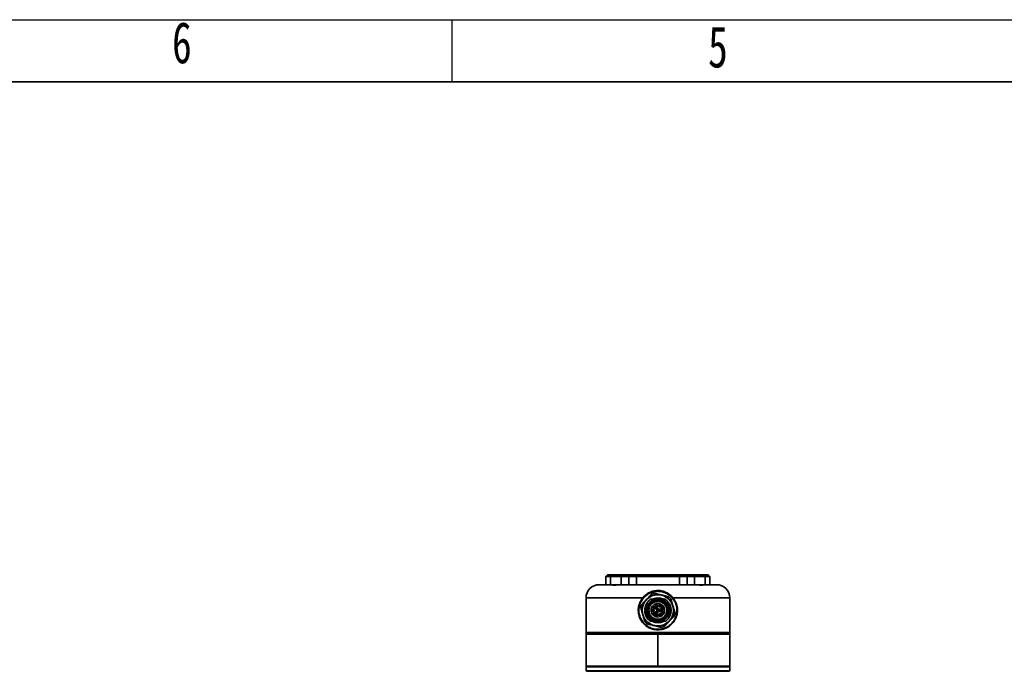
# Model space of a CAD drawing. Header units: millimetres. Extents: x 0 to 297, y 0 to 209.
# Tile 34 of 37: x 99 to 158, y 169 to 209. Entities that reach past the tile are written whole.
import ezdxf

# ---------------------------------------------------------------- set-up
doc = ezdxf.new("R2010")
doc.units = ezdxf.units.MM
doc.layers.add('图层0', color=7, linetype='Continuous')
doc.layers.add('细实线', color=7, linetype='Continuous')
doc.layers.add('粗实线', color=7, linetype='Continuous', lineweight=50)
doc.styles.add('SLDTEXTSTYLE1', font='TXT', dxfattribs={"width": 0.7, "bigfont": 'bigfont'})
doc.styles.add('SLDTEXTSTYLE2', font='TXT', dxfattribs={"width": 0.7})
doc.dimstyles.new('SLDDIMSTYLE8', dxfattribs={"dimtxt": 3.5, "dimasz": 3, "dimexe": 0, "dimexo": 0.0625, "dimgap": 0.875, "dimtad": 0, "dimtih": 1, "dimtoh": 1, "dimlfac": 3, "dimrnd": 1e-09, "dimzin": 12, "dimdsep": 46, "dimtxsty": 'SLDTEXTSTYLE2', "dimblk1": 'NONE', "dimblk2": 'NONE', "dimsah": 1, "dimcen": 0, "dimadec": 0, "dimazin": 3, "dimtfac": 1, "dimtmove": 0, "dimatfit": 3, "dimldrblk": 'NONE', "dimfxl": 0, "dimfrac": 2, "dimtolj": 1, "dimtzin": 12, "dimarcsym": 0})

# ---------------------------------------------------------------- blocks, each defined once
blk = doc.blocks.new('_D_23')
at = {"layer": '图层0'}
blk.add_line((235.955, 182.979), (261.78, 182.979), dxfattribs=at)
at = {"layer": '图层0', "char_height": 3.5, "attachment_point": 1}
for s, insert, style in [('6-', (237.542, 186.489), 'SLDTEXTSTYLE2'), ('%%c', (241.616, 186.489), 'SLDTEXTSTYLE2'), ('6.6', (245.486, 186.489), 'SLDTEXTSTYLE2'), ('贯穿', (253.565, 186.489), 'SLDTEXTSTYLE1'), ('圆周均布', (241.514, 182.416), 'SLDTEXTSTYLE1')]:
    blk.add_mtext(s, dxfattribs=dict(at, insert=insert, style=style))
blk = doc.blocks.new('_None')

msp = doc.modelspace()

# ---------------------------------------------------------------- linework, layer by layer
at = {"color": 7, "linetype": 'Continuous', "lineweight": 35}
for p, q in [((134.164137, 175.172078), (134.064137, 175.072078)), ((134.064137, 175.072078), (134.064137, 174.572078)), ((134.344052, 175.072078), (134.064137, 175.072078)), ((134.164137, 175.172078), (134.435166, 175.172078)), ((134.344052, 175.072078), (134.435166, 175.172078)), ((134.344052, 174.572078), (134.344052, 175.072078)), ((134.998152, 175.072078), (134.344052, 175.072078)), ((134.435166, 175.172078), (135.007503, 175.172078)), ((135.007503, 175.172078), (134.998152, 175.072078)), ((135.449204, 175.072078), (134.998152, 175.072078)), ((135.007503, 175.172078), (135.548766, 175.172078)), ((135.548766, 175.172078), (135.449204, 175.072078)), ((135.916018, 175.072078), (135.449204, 175.072078)), ((135.548766, 175.172078), (135.957228, 175.172078)), ((135.957228, 175.172078), (135.916018, 175.072078)), ((138.512256, 175.072078), (135.916018, 175.072078)), ((135.916018, 175.072078), (135.916018, 174.572078)), ((135.957228, 175.172078), (138.471046, 175.172078)), ((138.512256, 175.072078), (138.471046, 175.172078)), ((138.471046, 175.172078), (138.879508, 175.172078)), ((138.512256, 174.572078), (138.512256, 175.072078)), ((138.97907, 175.072078), (138.512256, 175.072078)), ((138.879508, 175.172078), (138.97907, 175.072078)), ((138.879508, 175.172078), (139.420771, 175.172078)), ((139.430122, 175.072078), (138.97907, 175.072078)), ((139.420771, 175.172078), (139.430122, 175.072078)), ((139.420771, 175.172078), (139.993108, 175.172078)), ((140.084222, 175.072078), (139.430122, 175.072078)), ((139.993108, 175.172078), (140.084222, 175.072078)), ((139.993108, 175.172078), (140.264137, 175.172078)), ((140.084222, 175.072078), (140.084222, 174.572078)), ((140.364137, 175.072078), (140.084222, 175.072078)), ((140.364137, 175.072078), (140.264137, 175.172078)), ((140.364137, 174.572078), (140.364137, 175.072078)), ((133.664137, 174.572078), (134.42551, 174.572078)), ((134.42551, 174.572078), (134.862482, 174.572078)), ((135.017308, 174.572078), (139.410966, 174.572078)), ((139.565792, 174.572078), (140.002764, 174.572078)), ((140.002764, 174.572078), (140.764137, 174.572078)), ((132.864137, 173.772078), (132.864137, 171.682078)), ((136.296822, 173.772078), (136.326309, 173.75301)), ((136.686018, 173.442453), (136.689803, 173.4461)), ((136.694336, 173.448606), (136.689803, 173.4461)), ((136.701666, 173.429997), (136.689803, 173.4461)), ((136.692324, 173.450256), (136.73684, 173.499375)), ((136.741023, 173.466997), (136.694336, 173.448606)), ((136.701666, 173.429997), (136.748353, 173.448388)), ((136.73684, 173.499375), (136.785959, 173.543891)), ((136.748353, 173.448388), (136.741023, 173.466996)), ((136.787609, 173.541879), (136.769219, 173.495192)), ((136.769219, 173.495192), (136.787827, 173.487862)), ((136.811056, 173.425159), (136.779266, 173.456949)), ((136.787609, 173.541879), (136.790115, 173.546412)), ((136.787828, 173.487862), (136.806217, 173.534549)), ((136.793762, 173.550197), (136.790115, 173.546412)), ((136.790115, 173.546412), (136.806217, 173.534549)), ((136.992779, 173.543182), (136.811056, 173.425159)), ((136.946347, 173.49675), (136.828764, 173.407451)), ((136.970111, 173.520514), (136.946347, 173.49675)), ((137.048302, 173.598705), (136.992779, 173.543182)), ((137.380269, 173.702078), (137.048004, 173.702078)), ((137.563567, 173.453588), (137.591729, 173.488366)), ((138.101965, 173.75301), (138.131452, 173.772078)), ((141.564137, 171.682078), (141.564137, 173.772078)), ((136.06946, 173.215794), (136.109065, 173.216944)), ((136.076308, 173.215985), (136.109341, 173.216944)), ((136.48598, 173.050235), (136.419727, 173.116488)), ((136.637234, 172.975505), (136.617781, 172.956052)), ((136.932969, 173.238802), (136.938489, 173.245082)), ((137.113176, 173.163302), (137.126637, 173.173632)), ((137.523112, 172.847268), (137.512501, 172.833314)), ((137.559137, 173.092078), (137.620654, 173.092078)), ((137.620654, 172.952078), (137.559137, 172.952078)), ((137.619898, 173.092078), (137.619898, 172.952078)), ((137.688809, 172.754288), (137.788008, 172.853487)), ((137.720708, 173.237105), (137.715812, 173.235026)), ((137.76644, 173.256517), (137.720708, 173.237105)), ((137.790764, 172.856243), (137.788008, 172.853487)), ((136.104672, 172.748602), (136.081241, 172.746831)), ((136.980899, 172.362078), (137.072627, 172.362078)), ((137.148111, 172.425722), (137.196254, 172.473865)), ((137.148111, 172.425722), (137.154657, 172.432268)), ((137.187936, 172.610411), (137.366268, 172.638656)), ((137.196254, 172.473865), (137.199659, 172.47727)), ((137.372828, 172.708924), (137.352133, 172.694998)), ((137.355647, 172.362078), (137.447375, 172.362078)), ((137.478887, 172.374076), (137.544124, 172.411768)), ((137.559274, 172.531282), (137.638401, 172.597814)), ((137.59951, 172.636705), (137.688809, 172.754288)), ((137.649008, 172.587207), (137.638401, 172.597814)), ((137.214137, 171.682078), (132.864137, 171.682078)), ((132.884137, 171.672078), (132.864137, 171.652078)), ((132.864137, 171.652078), (141.564137, 171.652078)), ((132.864137, 171.592078), (132.864137, 171.652078)), ((132.884137, 171.672078), (141.544137, 171.672078)), ((141.564137, 171.682078), (137.214137, 171.682078)), ((141.544137, 171.672078), (141.564137, 171.652078)), ((141.564137, 171.592078), (141.564137, 171.652078)), ((141.564137, 171.592078), (132.864137, 171.592078)), ((132.864137, 171.572078), (132.864137, 169.652078)), ((132.864137, 171.572078), (137.214137, 171.572078)), ((133.134137, 171.572078), (133.134137, 171.592078)), ((137.214137, 169.652078), (137.214137, 171.572078)), ((137.214137, 171.572078), (141.564137, 171.572078)), ((141.294137, 171.572078), (141.294137, 171.592078)), ((141.564137, 169.652078), (141.564137, 171.572078)), ((132.864137, 169.652078), (132.884137, 169.632078)), ((137.214137, 169.652078), (132.864137, 169.652078)), ((132.884137, 169.632078), (132.864137, 169.612078)), ((132.864137, 169.612078), (132.864137, 169.352078)), ((137.262988, 169.612078), (132.864137, 169.612078)), ((132.864137, 169.352078), (132.884137, 169.332078)), ((132.864137, 169.352078), (141.564137, 169.352078)), ((137.214137, 169.632078), (132.884137, 169.632078)), ((132.884137, 169.632078), (137.262763, 169.632078)), ((141.544137, 169.332078), (132.884137, 169.332078)), ((137.214137, 169.632078), (137.214137, 169.652078)), ((141.564137, 169.652078), (137.214137, 169.652078)), ((141.544137, 169.632078), (137.214137, 169.632078)), ((137.262763, 169.632078), (141.544137, 169.632078)), ((141.564137, 169.612078), (137.262988, 169.612078)), ((141.544137, 169.632078), (141.564137, 169.652078)), ((141.564137, 169.612078), (141.544137, 169.632078)), ((141.544137, 169.332078), (141.564137, 169.352078)), ((141.564137, 169.352078), (141.564137, 169.612078))]:
    msp.add_line(p, q, dxfattribs=at)
at = {"color": 8, "linetype": 'Continuous', "lineweight": 35}
for p, q in [((134.998152, 175.072078), (134.998152, 174.571455)), ((135.449204, 174.572078), (135.449204, 175.072078)), ((138.97907, 175.072078), (138.97907, 174.572078)), ((139.430122, 174.571451), (139.430122, 175.072078)), ((136.296822, 173.772078), (132.864137, 173.772078)), ((141.564137, 173.772078), (138.131452, 173.772078)), ((138.333353, 172.689271), (138.297191, 172.684255))]:
    msp.add_line(p, q, dxfattribs=at)
at = {"color": 7, "linetype": 'Continuous', "lineweight": 35}
for centre, radius in [((137.214137, 173.022078), 0.945), ((136.924137, 173.022078), 0.05), ((136.98445, 173.19912), 0.05), ((136.98445, 172.845036), 0.05), ((137.140302, 173.302521), 0.05), ((137.159137, 173.117341), 0.05), ((137.159137, 172.926815), 0.05), ((137.324137, 173.022078), 0.05), ((137.326866, 173.289271), 0.05), ((137.46654, 173.164881), 0.05), ((137.46654, 172.879275), 0.05), ((137.140302, 172.741635), 0.05), ((137.326866, 172.754885), 0.05)]:
    msp.add_circle(centre, radius, dxfattribs=at)
for centre, radius, start, end in [((133.664137, 173.772078), 0.8, 90, 180), ((137.214137, 173.022078), 1.045, 101.04881865, 111.80886399), ((140.764137, 173.772078), 0.8, 0, 90), ((137.214137, 173.022078), 0.675, 141.48073037, 257.89850797), ((137.214137, 173.022078), 0.675, 102.10149203, 128.51926963), ((137.214137, 173.022078), 0.75, 66.57025643, 113.69415138), ((137.214137, 173.022078), 0.7, 76.20207032, 103.72913268), ((137.214137, 173.022078), 0.6, 51, 106.04497563), ((137.214137, 173.022078), 0.675, 282.10149203, 77.89850797), ((137.214137, 173.022078), 1.045, 41.04881865, 51.80886399), ((137.214137, 173.022078), 1.045, 161.04881865, 171.80886399), ((137.214137, 173.022078), 0.6, 186.31781255, 263.68218745), ((137.214137, 173.022078), 0.6, 346.48440787, 23), ((137.214137, 173.022078), 1.045, 341.04881865, 351.80886399), ((137.214137, 173.022078), 1.045, 221.04881865, 231.80886399), ((137.214137, 173.022078), 0.75, 243.87077686, 297.24258422), ((137.214137, 173.022078), 0.7, 250.31655955, 289.62839066), ((137.214137, 173.022078), 0.545, 268.47779418, 330.57010429), ((133.164137, 171.692078), 0.02, 270, 330), ((137.214137, 173.022078), 1.045, 281.04881865, 291.80886399), ((141.264137, 171.692078), 0.02, 210, 270)]:
    msp.add_arc(centre, radius, start, end, dxfattribs=at)
at = {"color": 8, "linetype": 'Continuous', "lineweight": 35}
msp.add_arc((133.659343, 171.689518), 0.01745, 271.91868578, 334.76223144, dxfattribs=at)
at = {"color": 7, "linetype": 'Continuous', "lineweight": 35}
for points, knots in [([(135.017308, 174.572078), (134.976523, 174.571129), (134.895082, 174.569234), (134.77491, 174.559699), (134.664257, 174.552012), (134.568667, 174.548855), (134.492496, 174.552049), (134.443592, 174.559371), (134.420499, 174.566926), (134.422139, 174.568295), (134.422272, 174.568406)], [0, 0, 0, 0, 0.142203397, 0.283958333, 0.424707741, 0.564810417, 0.705482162, 0.846314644, 0.987498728, 1, 1, 1, 1]), ([(136.296822, 173.772078), (136.356323, 173.837684), (136.475304, 173.968871), (136.702703, 174.109659), (136.950488, 174.198556), (137.213331, 174.228826), (137.476169, 174.198983), (137.724005, 174.11035), (137.951917, 173.969796), (138.071299, 173.838322), (138.131452, 173.772078)], [0, 0, 0, 0, 0.12553062, 0.251016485, 0.375862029, 0.499390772, 0.623639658, 0.748340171, 0.873198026, 1, 1, 1, 1]), ([(138.101965, 173.75301), (138.043684, 173.815209), (137.927667, 173.939024), (137.707212, 174.070618), (137.467493, 174.153559), (137.213363, 174.181422), (136.959221, 174.15316), (136.719558, 174.069976), (136.499586, 173.938157), (136.383958, 173.814609), (136.326309, 173.75301)], [0, 0, 0, 0, 0.125733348, 0.250290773, 0.375429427, 0.500614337, 0.625065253, 0.750349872, 0.875530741, 1, 1, 1, 1]), ([(137.860247, 173.843398), (137.835134, 173.849461), (137.749561, 173.870117), (137.596816, 173.906989), (137.400886, 173.954285), (137.206538, 174.001199), (137.079606, 174.031839), (137.016617, 174.047045), (137.013868, 174.047708)], [0, 0, 0, 0, 0.093123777, 0.317319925, 0.541027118, 0.765100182, 0.989748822, 1, 1, 1, 1]), ([(140.006089, 174.568438), (140.006216, 174.568333), (140.007872, 174.56697), (139.984889, 174.559413), (139.936089, 174.552083), (139.860082, 174.548855), (139.764573, 174.551978), (139.653941, 174.559655), (139.53365, 174.569205), (139.45206, 174.571116), (139.410966, 174.572078)], [0, 0, 0, 0, 0.011825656, 0.153525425, 0.294220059, 0.434268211, 0.574885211, 0.715662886, 0.856792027, 1, 1, 1, 1]), ([(138.131452, 173.772078), (138.195174, 173.681089), (138.322559, 173.499195), (138.408182, 173.170259), (138.403367, 172.832386), (138.302087, 172.509802), (138.116034, 172.230083), (137.859813, 172.01294), (137.551863, 171.874273), (137.215298, 171.826126), (136.878268, 171.873657), (136.569519, 172.012194), (136.312829, 172.229412), (136.126713, 172.508814), (136.025252, 172.830718), (136.019848, 173.168138), (136.10497, 173.497842), (136.23273, 173.680464), (136.296822, 173.772078)], [0, 0, 0, 0, 0.062380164, 0.124702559, 0.187042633, 0.24945174, 0.31196539, 0.374541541, 0.437087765, 0.49975808, 0.562521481, 0.625262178, 0.687903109, 0.750379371, 0.812638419, 0.87485431, 0.937219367, 1, 1, 1, 1]), ([(136.326309, 173.75301), (136.264269, 173.663694), (136.140527, 173.485547), (136.058247, 173.164364), (136.063463, 172.835664), (136.161584, 172.522058), (136.341603, 172.249794), (136.58997, 172.038038), (136.888856, 171.902904), (137.215262, 171.856516), (137.541214, 171.903504), (137.839328, 172.038764), (138.087241, 172.250448), (138.267199, 172.523021), (138.365145, 172.837289), (138.369791, 173.16643), (138.287027, 173.486867), (138.163647, 173.664304), (138.101965, 173.75301)], [0, 0, 0, 0, 0.062839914, 0.125337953, 0.187709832, 0.250094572, 0.312617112, 0.375189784, 0.437743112, 0.500240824, 0.562646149, 0.625006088, 0.687514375, 0.750074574, 0.812609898, 0.875106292, 0.937561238, 1, 1, 1, 1]), ([(136.825907, 173.992286), (136.781795, 173.945917), (136.69223, 173.851768), (136.552573, 173.704967), (136.413567, 173.558849), (136.306159, 173.445945), (136.244646, 173.381286), (136.225781, 173.361455)], [0, 0, 0, 0, 0.228367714, 0.463680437, 0.678494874, 0.901395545, 1, 1, 1, 1]), ([(136.792711, 173.702077), (136.743862, 173.667239), (136.646163, 173.597562), (136.534424, 173.455012), (136.452435, 173.293497), (136.430634, 173.175489), (136.419735, 173.116487)], [0, 0, 0, 0, 0.2499966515, 0.4999923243, 0.7500055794, 1, 1, 1, 1]), ([(136.623343, 172.646629), (136.586608, 172.719954), (136.5106, 172.871675), (136.508132, 173.133898), (136.591511, 173.382524), (136.710683, 173.503332), (136.768279, 173.561717)], [0, 0, 0, 0, 0.241646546, 0.5, 0.758353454, 1, 1, 1, 1]), ([(136.758053, 173.478162), (136.755502, 173.475862), (136.750401, 173.471263), (136.74415, 173.468416), (136.741024, 173.466992)], [0, 0, 0, 0, 0.499988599, 1, 1, 1, 1]), ([(136.748356, 173.44838), (136.752733, 173.450371), (136.761487, 173.454354), (136.768633, 173.460791), (136.772206, 173.464009)], [0, 0, 0, 0, 0.499989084, 1, 1, 1, 1]), ([(136.769223, 173.49519), (136.767799, 173.492065), (136.764952, 173.485814), (136.760353, 173.480713), (136.758053, 173.478162)], [0, 0, 0, 0, 0.500011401, 1, 1, 1, 1]), ([(136.772206, 173.464009), (136.775424, 173.467582), (136.781861, 173.474728), (136.785844, 173.483482), (136.787835, 173.487859)], [0, 0, 0, 0, 0.500010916, 1, 1, 1, 1]), ([(137.048004, 173.702078), (137.005119, 173.702078), (136.940637, 173.702078), (136.855867, 173.702078), (136.813774, 173.702078), (136.792712, 173.702078)], [0, 0, 0, 0, 0.49804717, 0.748841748, 1, 1, 1, 1]), ([(137.572583, 173.425443), (137.524692, 173.462993), (137.420307, 173.544838), (137.213949, 173.579455), (136.997684, 173.541662), (136.88507, 173.452188), (136.828764, 173.407451)], [0, 0, 0, 0, 0.220315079, 0.480210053, 0.740105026, 1, 1, 1, 1]), ([(136.970111, 173.520514), (137.018891, 173.542397), (137.116965, 173.586392), (137.280443, 173.59577), (137.442773, 173.564243), (137.536163, 173.506648), (137.583095, 173.477703)], [0, 0, 0, 0, 0.246128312, 0.494846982, 0.746140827, 1, 1, 1, 1]), ([(137.355647, 173.682078), (137.308477, 173.682078), (137.214137, 173.682078), (137.119797, 173.682078), (137.072627, 173.682078)], [0, 0, 0, 0, 0.4999999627, 1, 1, 1, 1]), ([(137.380269, 173.702078), (137.449375, 173.678376), (137.591288, 173.629702), (137.763338, 173.47523), (137.878765, 173.278006), (137.924643, 173.057659), (137.901009, 172.833831), (137.805864, 172.626062), (137.650107, 172.455174), (137.513767, 172.392566), (137.447375, 172.362078)], [0, 0, 0, 0, 0.121738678, 0.25, 0.378261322, 0.5, 0.621738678, 0.75, 0.878261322, 1, 1, 1, 1]), ([(137.635563, 173.702078), (137.616812, 173.702078), (137.565641, 173.702078), (137.48083, 173.702078), (137.413829, 173.702078), (137.380269, 173.702078)], [0, 0, 0, 0, 0.224004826, 0.611319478, 1, 1, 1, 1]), ([(137.720708, 173.237105), (137.701215, 173.277921), (137.662142, 173.359736), (137.596474, 173.422257), (137.563567, 173.453588)], [0, 0, 0, 0, 0.498885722, 1, 1, 1, 1]), ([(137.635563, 173.702077), (137.689321, 173.663144), (137.796838, 173.585279), (137.915458, 173.422784), (137.992947, 173.238699), (138.022148, 173.040578), (138.002056, 172.841325), (137.933068, 172.653884), (137.822003, 172.486134), (137.718162, 172.403432), (137.666241, 172.36208)], [0, 0, 0, 0, 0.124999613, 0.249997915, 0.374996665, 0.499998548, 0.625001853, 0.750002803, 0.875001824, 1, 1, 1, 1]), ([(138.248476, 172.873191), (138.230375, 172.934578), (138.193624, 173.059218), (138.136318, 173.253565), (138.079279, 173.447006), (138.035206, 173.596477), (138.009965, 173.682078), (138.002224, 173.708331)], [0, 0, 0, 0, 0.228367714, 0.463680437, 0.678494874, 0.901395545, 1, 1, 1, 1]), ([(136.179798, 173.170965), (136.197898, 173.109579), (136.23465, 172.984938), (136.291956, 172.790591), (136.348995, 172.59715), (136.393068, 172.447679), (136.418309, 172.362078), (136.42605, 172.335825)], [0, 0, 0, 0, 0.228367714, 0.463680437, 0.678494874, 0.901395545, 1, 1, 1, 1]), ([(136.425789, 173.117661), (136.421178, 173.091966), (136.404869, 173.001106), (136.428131, 172.841052), (136.494696, 172.653957), (136.606399, 172.486116), (136.710155, 172.403426), (136.762033, 172.36208)], [0, 0, 0, 0, 0.089730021, 0.317302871, 0.544871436, 0.772436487, 1, 1, 1, 1]), ([(136.515128, 172.984843), (136.514498, 172.990715), (136.513216, 173.002678), (136.505288, 173.026519), (136.493817, 173.040609), (136.48598, 173.050235)], [0, 0, 0, 0, 0.233966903, 0.476656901, 1, 1, 1, 1]), ([(137.193627, 172.471238), (137.126427, 172.477531), (136.991122, 172.490203), (136.813484, 172.599623), (136.677429, 172.761127), (136.643318, 172.896372), (136.626154, 172.964425)], [0, 0, 0, 0, 0.245080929, 0.493468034, 0.745120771, 1, 1, 1, 1]), ([(136.811056, 173.425159), (136.783172, 173.394665), (136.727298, 173.333561), (136.671315, 173.221618), (136.637105, 173.100733), (136.637191, 173.017301), (136.637234, 172.975506)], [0, 0, 0, 0, 0.24857483, 0.498099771, 0.748574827, 1, 1, 1, 1]), ([(136.670066, 173.017409), (136.678132, 172.947612), (136.694451, 172.80642), (136.819799, 172.627704), (136.999878, 172.50165), (137.142717, 172.485269), (137.214137, 172.477078)], [0, 0, 0, 0, 0.245779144, 0.497186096, 0.748593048, 1, 1, 1, 1]), ([(137.59951, 172.636705), (137.644237, 172.693006), (137.73369, 172.805609), (137.771638, 173.021952), (137.735879, 173.231442), (137.651692, 173.338363), (137.611934, 173.388857)], [0, 0, 0, 0, 0.256750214, 0.513500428, 0.770250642, 1, 1, 1, 1]), ([(137.62377, 172.612444), (137.658478, 172.647141), (137.728446, 172.717088), (137.76805, 172.807781), (137.788008, 172.853487)], [0, 0, 0, 0, 0.496037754, 1, 1, 1, 1]), ([(137.734324, 173.242884), (137.758748, 173.176717), (137.807922, 173.043495), (137.781494, 172.903922), (137.768192, 172.83367)], [0, 0, 0, 0, 0.496669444, 1, 1, 1, 1]), ([(136.058865, 172.737575), (136.068083, 172.742408), (136.08515, 172.751357), (136.10426, 172.750659), (136.113048, 172.750338)], [0, 0, 0, 0, 0.540123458, 1, 1, 1, 1]), ([(136.696819, 172.60819), (136.699057, 172.589627), (136.701481, 172.569525), (136.696572, 172.550305), (136.696196, 172.548834)], [0, 0, 0, 0, 0.923455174, 1, 1, 1, 1]), ([(136.762034, 172.362078), (136.778778, 172.362078), (136.812266, 172.362078), (136.875505, 172.362078), (136.922519, 172.362078), (136.9524, 172.362078)], [0, 0, 0, 0, 0.267089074, 0.534182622, 1, 1, 1, 1]), ([(136.9809, 172.362078), (136.98078, 172.362078), (136.980528, 172.362078), (136.97801, 172.362078), (136.969101, 172.362078), (136.959477, 172.362078), (136.9524, 172.362078)], [0, 0, 0, 0, 0.077327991, 0.162930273, 0.384476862, 1, 1, 1, 1]), ([(137.072627, 172.362078), (137.1393, 172.362078), (137.234192, 172.362078), (137.327807, 172.362078), (137.355647, 172.362078)], [0, 0, 0, 0, 0.7026147, 1, 1, 1, 1]), ([(137.154657, 172.432268), (137.226334, 172.430515), (137.370122, 172.426999), (137.496097, 172.496451), (137.559274, 172.531282)], [0, 0, 0, 0, 0.498492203, 1, 1, 1, 1]), ([(137.196254, 172.473864), (137.234042, 172.472289), (137.31014, 172.469117), (137.422967, 172.494521), (137.530952, 172.540114), (137.592693, 172.588227), (137.62377, 172.612444)], [0, 0, 0, 0, 0.244924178, 0.493231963, 0.74492377, 1, 1, 1, 1]), ([(137.447375, 172.362078), (137.484176, 172.362078), (137.539461, 172.362078), (137.612117, 172.362078), (137.648194, 172.362078), (137.66624, 172.362078)], [0, 0, 0, 0, 0.49876379, 0.749267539, 1, 1, 1, 1]), ([(137.602366, 172.05187), (137.646479, 172.098239), (137.736044, 172.192388), (137.875701, 172.339189), (138.014707, 172.485307), (138.122115, 172.598211), (138.183628, 172.66287), (138.202493, 172.682701)], [0, 0, 0, 0, 0.228367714, 0.463680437, 0.678494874, 0.901395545, 1, 1, 1, 1]), ([(138.271425, 172.567302), (138.268226, 172.570813), (138.260821, 172.578941), (138.258585, 172.590272), (138.257315, 172.596709)], [0, 0, 0, 0, 0.431935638, 1, 1, 1, 1]), ([(138.264043, 172.56387), (138.265998, 172.559112), (138.270821, 172.547372), (138.280998, 172.540722), (138.287051, 172.536768)], [0, 0, 0, 0, 0.405223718, 1, 1, 1, 1]), ([(138.334008, 172.700757), (138.329696, 172.699338), (138.316563, 172.695017), (138.307663, 172.683986), (138.301686, 172.676578)], [0, 0, 0, 0, 0.328396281, 1, 1, 1, 1]), ([(136.568027, 172.200758), (136.59314, 172.194696), (136.678713, 172.174039), (136.831458, 172.137167), (137.027388, 172.089871), (137.221736, 172.042957), (137.348668, 172.012317), (137.411657, 171.997111), (137.414406, 171.996448)], [0, 0, 0, 0, 0.093123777, 0.317319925, 0.541027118, 0.765100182, 0.989748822, 1, 1, 1, 1])]:
    msp.add_open_spline(points, degree=3, knots=knots, dxfattribs=at)
for points in [[(137.677292, 172.558923), (137.612391, 172.50695), (137.482589, 172.403003), (137.232305, 172.352314), (136.98413, 172.39178), (136.767364, 172.521681), (136.613827, 172.7224), (136.546602, 172.964534), (136.568718, 173.21894), (136.65735, 173.359645), (136.701666, 173.429997)], [(136.779266, 173.456949), (136.728886, 173.393495), (136.628126, 173.266588), (136.583935, 173.021269), (136.630957, 172.780803), (136.767945, 172.575886), (136.972862, 172.438898), (137.213328, 172.391876), (137.458647, 172.436067), (137.585554, 172.536827), (137.649008, 172.587207)], [(136.768279, 173.561717), (136.810927, 173.593027), (136.896224, 173.655648), (136.997411, 173.686601), (137.048004, 173.702078)], [(137.649008, 172.587207), (137.699388, 172.650661), (137.800148, 172.777568), (137.844339, 173.022887), (137.797317, 173.263353), (137.660329, 173.46827), (137.455412, 173.605258), (137.214946, 173.65228), (136.969627, 173.608089), (136.84272, 173.507329), (136.779266, 173.456949)], [(136.922455, 172.730396), (136.888664, 172.772957), (136.821081, 172.858077), (136.79144, 173.02262), (136.822979, 173.183909), (136.914862, 173.321353), (137.052306, 173.413236), (137.213595, 173.444775), (137.378138, 173.415134), (137.463258, 173.347551), (137.505819, 173.31376)], [(136.806217, 173.534549), (136.87657, 173.578865), (137.017275, 173.667497), (137.271681, 173.689613), (137.513815, 173.622388), (137.714534, 173.468851), (137.844435, 173.252085), (137.883901, 173.00391), (137.833212, 172.753626), (137.729265, 172.623824), (137.677292, 172.558923)], [(137.715812, 173.235026), (137.695827, 173.274997), (137.655858, 173.354939), (137.59003, 173.415395), (137.557117, 173.445623)], [(136.828764, 173.407451), (136.804199, 173.379842), (136.75507, 173.324623), (136.704866, 173.225142), (136.672846, 173.118411), (136.670502, 173.044537), (136.669329, 173.0076)], [(136.970098, 172.976117), (136.963392, 172.970792), (136.949979, 172.960143), (136.924051, 172.955472), (136.898637, 172.960442), (136.876979, 172.97492), (136.862501, 172.996578), (136.857531, 173.021993), (136.862202, 173.04792), (136.872851, 173.061333), (136.878176, 173.068039)], [(136.878176, 173.068039), (136.883074, 173.072165), (136.892871, 173.080416), (136.911319, 173.086708), (136.930589, 173.087719), (136.949372, 173.083), (136.96599, 173.073056), (136.978901, 173.058715), (136.987497, 173.041221), (136.98859, 173.028459), (136.989136, 173.022078)], [(137.030411, 173.153159), (137.024008, 173.148025), (137.0112, 173.137756), (136.986513, 173.13268), (136.961997, 173.136456), (136.940514, 173.149131), (136.925186, 173.168809), (136.918294, 173.192638), (136.92016, 173.217772), (136.9287, 173.231792), (136.932969, 173.238802)], [(136.932969, 172.805354), (136.928846, 172.812048), (136.920599, 172.825435), (136.918317, 172.849298), (136.923643, 172.87267), (136.93354, 172.884888), (136.938489, 172.890997)], [(136.938489, 173.245082), (136.945195, 173.250406), (136.958608, 173.261056), (136.984536, 173.265726), (137.00995, 173.260756), (137.031608, 173.246278), (137.046086, 173.224621), (137.051056, 173.199206), (137.046385, 173.173278), (137.035736, 173.159865), (137.030411, 173.153159)], [(136.938489, 172.890997), (136.945195, 172.896322), (136.958608, 172.906971), (136.984536, 172.911642), (137.009951, 172.906672), (137.031608, 172.892194), (137.046087, 172.870536), (137.051056, 172.845121), (137.046386, 172.819193), (137.035736, 172.805781), (137.030412, 172.799074)], [(136.989136, 173.022078), (136.988896, 173.017822), (136.988416, 173.00931), (136.984524, 172.997065), (136.978617, 172.985654), (136.972938, 172.979296), (136.970098, 172.976117)], [(137.156851, 173.239664), (137.149835, 173.238514), (137.135802, 173.236212), (137.114761, 173.241556), (137.096545, 173.252874), (137.082932, 173.269565), (137.075372, 173.289734), (137.074771, 173.31117), (137.080755, 173.332039), (137.089812, 173.343001), (137.094341, 173.348483)], [(137.205098, 173.07138), (137.198392, 173.066055), (137.184979, 173.055406), (137.159051, 173.050735), (137.133637, 173.055705), (137.111979, 173.070183), (137.097501, 173.091841), (137.092531, 173.117255), (137.097202, 173.143183), (137.107851, 173.156596), (137.113176, 173.163302)], [(137.205098, 172.880854), (137.198392, 172.875529), (137.184979, 172.86488), (137.159051, 172.860209), (137.133637, 172.865179), (137.111979, 172.879657), (137.097501, 172.901315), (137.092531, 172.92673), (137.097202, 172.952657), (137.107851, 172.96607), (137.113176, 172.972777)], [(137.094341, 173.348483), (137.101047, 173.353807), (137.11446, 173.364457), (137.140388, 173.369127), (137.165803, 173.364157), (137.18746, 173.349679), (137.201938, 173.328022), (137.206908, 173.302607), (137.202238, 173.276679), (137.191588, 173.263266), (137.186264, 173.25656)], [(137.113176, 172.972777), (137.11867, 172.977318), (137.12966, 172.986401), (137.150517, 172.992287), (137.172188, 172.992), (137.185154, 172.986071), (137.191636, 172.983106)], [(137.126637, 173.173632), (137.133801, 173.176821), (137.148128, 173.183201), (137.172145, 173.182395), (137.194198, 173.173765), (137.211828, 173.157772), (137.222713, 173.136603), (137.225341, 173.113068), (137.219904, 173.089661), (137.210033, 173.077473), (137.205098, 173.07138)], [(137.186264, 173.25656), (137.181922, 173.252768), (137.17324, 173.245184), (137.162314, 173.241504), (137.156851, 173.239664)], [(137.191636, 172.983106), (137.19577, 172.980339), (137.204037, 172.974805), (137.213636, 172.963209), (137.22051, 172.949921), (137.224142, 172.935373), (137.224399, 172.920381), (137.221198, 172.905767), (137.214927, 172.892082), (137.208375, 172.884597), (137.205098, 172.880854)], [(137.370098, 172.976117), (137.363392, 172.970792), (137.349979, 172.960143), (137.324051, 172.955472), (137.298637, 172.960442), (137.276979, 172.97492), (137.262501, 172.996578), (137.257531, 173.021993), (137.262202, 173.04792), (137.272851, 173.061333), (137.278176, 173.068039)], [(137.3016, 173.229384), (137.296863, 173.231791), (137.287389, 173.236604), (137.275932, 173.247915), (137.267399, 173.261434), (137.262439, 173.276675), (137.261294, 173.292661), (137.264107, 173.308398), (137.27046, 173.323192), (137.277423, 173.331219), (137.280905, 173.335232)], [(137.278176, 173.068039), (137.283074, 173.072165), (137.292871, 173.080416), (137.311319, 173.086708), (137.330589, 173.087719), (137.349372, 173.083), (137.36599, 173.073056), (137.378901, 173.058715), (137.387497, 173.041221), (137.38859, 173.028459), (137.389136, 173.022078)], [(137.280905, 173.335232), (137.287611, 173.340557), (137.301024, 173.351206), (137.326952, 173.355877), (137.352367, 173.350907), (137.374024, 173.336429), (137.388502, 173.314771), (137.393472, 173.289356), (137.388802, 173.263429), (137.378152, 173.250016), (137.372828, 173.24331)], [(137.372828, 173.24331), (137.367898, 173.239158), (137.358037, 173.230855), (137.3395, 173.224652), (137.319992, 173.223417), (137.30773, 173.227395), (137.3016, 173.229384)], [(137.620654, 172.952078), (137.612129, 172.917856), (137.595078, 172.849412), (137.537489, 172.759632), (137.461477, 172.684805), (137.398004, 172.654039), (137.366268, 172.638656)], [(137.389136, 173.022078), (137.388896, 173.017822), (137.388416, 173.00931), (137.384524, 172.997065), (137.378617, 172.985654), (137.372938, 172.979296), (137.370098, 172.976117)], [(137.512501, 173.11892), (137.505795, 173.113595), (137.492382, 173.102946), (137.466455, 173.098275), (137.44104, 173.103245), (137.419382, 173.117723), (137.404904, 173.139381), (137.399934, 173.164795), (137.404605, 173.190723), (137.415254, 173.204136), (137.420579, 173.210842)], [(137.512501, 172.833314), (137.505795, 172.827989), (137.492382, 172.81734), (137.466455, 172.812669), (137.44104, 172.817639), (137.419382, 172.832117), (137.404904, 172.853775), (137.399934, 172.87919), (137.404605, 172.905117), (137.415254, 172.91853), (137.420579, 172.925236)], [(137.420579, 173.210842), (137.42434, 173.214133), (137.431863, 173.220715), (137.445626, 173.226993), (137.460319, 173.23017), (137.475383, 173.229854), (137.489983, 173.226132), (137.503292, 173.219145), (137.514877, 173.209417), (137.520367, 173.201064), (137.523112, 173.196888)], [(137.420579, 172.925236), (137.426652, 172.930158), (137.438799, 172.940002), (137.462123, 172.945461), (137.485592, 172.942906), (137.506736, 172.932136), (137.522765, 172.914639), (137.5315, 172.892707), (137.532472, 172.868772), (137.526232, 172.854436), (137.523112, 172.847268)], [(137.559137, 172.952078), (137.552265, 172.952667), (137.538521, 172.953844), (137.519681, 172.963101), (137.504237, 172.977005), (137.493527, 172.994902), (137.488446, 173.015129), (137.489534, 173.035882), (137.49631, 173.055749), (137.505196, 173.0663), (137.509639, 173.071575)], [(137.505819, 173.31376), (137.533545, 173.281261), (137.588997, 173.216263), (137.610102, 173.133473), (137.620654, 173.092078)], [(137.509639, 173.071575), (137.513063, 173.074634), (137.519911, 173.08075), (137.532199, 173.087111), (137.545387, 173.091302), (137.554554, 173.091819), (137.559137, 173.092078)], [(137.523112, 173.196888), (137.526005, 173.190425), (137.53179, 173.1775), (137.53196, 173.155978), (137.526044, 173.135284), (137.517016, 173.124374), (137.512501, 173.11892)], [(137.638401, 172.597814), (137.674738, 172.639654), (137.747412, 172.723335), (137.780818, 172.829013), (137.797521, 172.881852)], [(136.980899, 172.362078), (136.90937, 172.394504), (136.766311, 172.459356), (136.670999, 172.584204), (136.623343, 172.646629)], [(137.187936, 172.610411), (137.138217, 172.6183), (137.038778, 172.634077), (136.96123, 172.69829), (136.922455, 172.730396)], [(137.030412, 172.799074), (137.026957, 172.79602), (137.020047, 172.789911), (137.007528, 172.783781), (136.994119, 172.780255), (136.980238, 172.779684), (136.966546, 172.782032), (136.953701, 172.78725), (136.942072, 172.794937), (136.936004, 172.801882), (136.932969, 172.805354)], [(137.123754, 172.678778), (137.118367, 172.680643), (137.107594, 172.684375), (137.093977, 172.695043), (137.083448, 172.708592), (137.076835, 172.72448), (137.074543, 172.741536), (137.076813, 172.758545), (137.083202, 172.77462), (137.090628, 172.783271), (137.094341, 172.787596)], [(137.094341, 172.787596), (137.101047, 172.792921), (137.11446, 172.80357), (137.140388, 172.80824), (137.165803, 172.803271), (137.18746, 172.788793), (137.201938, 172.767135), (137.206908, 172.74172), (137.202238, 172.715793), (137.191588, 172.70238), (137.186264, 172.695673)], [(137.186264, 172.695673), (137.181966, 172.691977), (137.173371, 172.684585), (137.157432, 172.678261), (137.140476, 172.675694), (137.129328, 172.67775), (137.123754, 172.678778)], [(137.352133, 172.694998), (137.344966, 172.692788), (137.330634, 172.688367), (137.307897, 172.691435), (137.2876, 172.701452), (137.271865, 172.717874), (137.262579, 172.738634), (137.260944, 172.76121), (137.266666, 172.783427), (137.276159, 172.79504), (137.280905, 172.800846)], [(137.280905, 172.800846), (137.287611, 172.806171), (137.301024, 172.81682), (137.326952, 172.821491), (137.352367, 172.816521), (137.374024, 172.802043), (137.388502, 172.780385), (137.393472, 172.754971), (137.388802, 172.729043), (137.378152, 172.71563), (137.372828, 172.708924)]]:
    msp.add_open_spline(points, degree=3, dxfattribs=at)
at = {"color": 8, "linetype": 'Continuous', "lineweight": 35}
for points, knots in [([(136.511428, 172.993266), (136.514415, 172.939994), (136.52151, 172.81346), (136.610573, 172.630513), (136.755356, 172.461277), (136.886719, 172.395144), (136.9524, 172.362078)], [0, 0, 0, 0, 0.195093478, 0.463395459, 0.731697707, 1, 1, 1, 1]), ([(138.26154, 172.555796), (138.264686, 172.55142), (138.271295, 172.54223), (138.281635, 172.538645), (138.287051, 172.536768)], [0, 0, 0, 0, 0.4761329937, 1, 1, 1, 1])]:
    msp.add_open_spline(points, degree=3, knots=knots, dxfattribs=at)
at = {"layer": '图层0'}
msp.add_line((124.74, 208.761346), (124.74, 205), dxfattribs=at)
at = {"layer": '粗实线', "lineweight": 35}
msp.add_line((25, 205), (292, 205), dxfattribs=at)
at = {"layer": '细实线'}
msp.add_line((2.753373, 208.761346), (297.246533, 208.761346), dxfattribs=at)

# ---------------------------------------------------------------- texts
at = {"layer": '图层0', "char_height": 2.5, "attachment_point": 1, "style": 'SLDTEXTSTYLE2'}
for s, insert in [('6', (107.8086, 208.626043)), ('5', (140.253968, 208.368067))]:
    msp.add_mtext(s, dxfattribs=dict(at, insert=insert))

# ---------------------------------------------------------------- dimensions: what is measured, and where the dimension line sits
at = {"layer": '图层0'}
dim = msp.add_diameter_dim_2p(p1=(1.460603, 1.090802), p2=(0, 0), text='6-<> 贯穿\\P圆周均布', dimstyle='SLDDIMSTYLE8', dxfattribs=at)
dim.commit()
dim.dimension.update_dxf_attribs({"geometry": '_D_23', "text_midpoint": (249.661422, 182.477751), "dimtype": 163})

doc.saveas('drawing.dxf')
